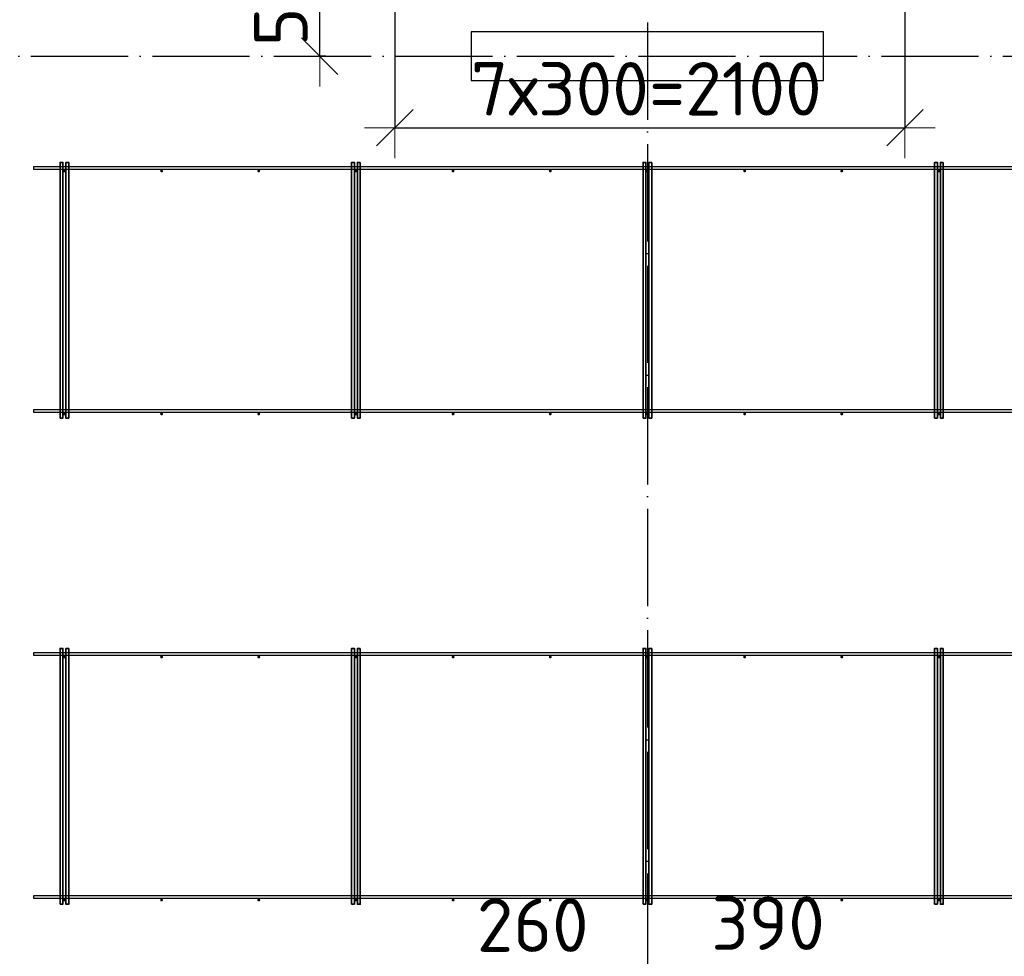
# Model space of a CAD drawing. Header units: millimetres. Extents: x 13527 to 139154, y -122592 to 61893.
# Tile 97 of 128: x 87156 to 91209, y 32996 to 36850. Entities that reach past the tile are written whole.
import ezdxf

# ---------------------------------------------------------------- set-up
doc = ezdxf.new("R2010")
doc.units = ezdxf.units.MM
doc.header["$PDMODE"] = 65
for name, pattern in [('______11', [500, 400, -50, 0, -50]), ('______2', [270, 200, -70]), ('______5', [1100, 800, -100, 100, -100])]:
    doc.linetypes.add(name, pattern=pattern)
doc.layers.add('Арм.стержн. Фиксатор', color=7, linetype='Continuous', lineweight=35, true_color=0x501e0f)
doc.layers.add('Осевая линия_ общее', color=7, linetype='______5', lineweight=13, true_color=0xa0a0a0)
for name, color, linetype, lineweight in [('Колонна (2)', 7, 'Continuous', 35), ('Размерная линия_ общее', 7, 'Continuous', 13), ('Стена_ общее', 7, 'Continuous', 35)]:
    doc.layers.add(name, color=color, linetype=linetype, lineweight=lineweight)
doc.styles.add('ISOCPEUR', font='ISOCPEUR')
doc.dimstyles.new('DIMSTYLE_3', dxfattribs={"dimtxt": 220, "dimasz": 250, "dimexe": 0, "dimexo": 0, "dimgap": 110, "dimtad": 2, "dimdec": 0, "dimrnd": 5, "dimzin": 12, "dimdsep": 46, "dimtxsty": 'ISOCPEUR', "dimblk1": 'ALL_ML_STRICH', "dimblk2": 'ALL_ML_STRICH', "dimsah": 1, "dimcen": 0, "dimclrd": 7, "dimclre": 256, "dimclrt": 7, "dimadec": 0, "dimazin": 0, "dimtfac": 1, "dimtdec": 0, "dimtix": 1, "dimtmove": 2, "dimatfit": 3, "dimfxl": 0, "dimtvp": 1.2, "dimtzin": 0, "dimlwd": 0, "dimlwe": -3, "dimarcsym": 0})
doc.dimstyles.new('DIMSTYLE_5', dxfattribs={"dimtxt": 220, "dimasz": 250, "dimexe": 0, "dimexo": 0, "dimgap": 110, "dimtad": 2, "dimdec": 0, "dimrnd": 5, "dimzin": 12, "dimdsep": 46, "dimtxsty": 'ISOCPEUR', "dimblk1": 'ALL_ML_STRICH', "dimblk2": 'ALL_ML_STRICH', "dimsah": 1, "dimcen": 0, "dimclrd": 7, "dimclre": 256, "dimclrt": 7, "dimadec": 0, "dimazin": 0, "dimtfac": 1, "dimtdec": 0, "dimtix": 1, "dimtmove": 2, "dimatfit": 3, "dimfxl": 0, "dimtzin": 0, "dimlwd": 0, "dimlwe": -3, "dimarcsym": 0})

# ---------------------------------------------------------------- blocks, each defined once
blk = doc.blocks.new('ALL_ML_STRICH')
at = {"color": 0, "linetype": 'ByBlock', "lineweight": -2}
for p, q in [((0, -0.5), (0, 0.5)), ((-0.3, -0.3), (0.3, 0.3)), ((-1, 0), (0.5, 0))]:
    blk.add_line(p, q, dxfattribs=at)
blk = doc.blocks.new('*D474')
at = {"layer": 'DEFPOINTS', "color": 7, "linetype": 'Continuous', "lineweight": 13, "transparency": 33554687}
for p in [(89480, 32597.8), (89740, 32611.5), (89480, 31270)]:
    blk.add_point(p, dxfattribs=at)
at = {"layer": 'Размерная линия_ общее', "color": 253, "linetype": 'Continuous', "lineweight": -2, "true_color": 0xa0a0a0, "transparency": 33554687}
for p, q in [((89480, 31290), (89480, 32597.8)), ((89740, 32597.8), (89740, 32597.8))]:
    blk.add_line(p, q, dxfattribs=at)
at = {"layer": 'Размерная линия_ общее', "color": 7, "linetype": 'Continuous', "lineweight": -2, "transparency": 33554687}
blk.add_line((89480, 32597.8), (89740, 32597.8), dxfattribs=at)
at = {"layer": 'Размерная линия_ общее', "color": 7, "linetype": 'Continuous', "lineweight": 13, "transparency": 33554687, "xscale": 250, "yscale": 250, "zscale": 250, "rotation": 180}
blk.add_blockref('ALL_ML_STRICH', (89480, 32597.8), dxfattribs=at)
at = {"layer": 'Размерная линия_ общее', "color": 7, "linetype": 'Continuous', "lineweight": 13, "transparency": 33554687, "xscale": 250, "yscale": 250, "zscale": 250}
blk.add_blockref('ALL_ML_STRICH', (89740, 32597.8), dxfattribs=at)
at = {"layer": 'Размерная линия_ общее', "color": 7, "linetype": 'Continuous', "lineweight": 13, "transparency": 33554687, "insert": (89267.8, 33124.6), "char_height": 220, "width": 660, "attachment_point": 5, "style": 'ISOCPEUR'}
blk.add_mtext('\\A1;{260}', dxfattribs=at)
blk = doc.blocks.new('*D475')
at = {"layer": 'DEFPOINTS', "color": 7, "linetype": 'Continuous', "lineweight": 13, "transparency": 33554687}
for p in [(89740, 32611.5), (89740, 32597.8), (90130, 32170)]:
    blk.add_point(p, dxfattribs=at)
at = {"layer": 'Размерная линия_ общее', "color": 253, "linetype": 'Continuous', "lineweight": -2, "true_color": 0xa0a0a0, "transparency": 33554687}
for p, q in [((89740, 32597.8), (89740, 32597.8)), ((90130, 32190), (90130, 32597.8))]:
    blk.add_line(p, q, dxfattribs=at)
at = {"layer": 'Размерная линия_ общее', "color": 7, "linetype": 'Continuous', "lineweight": -2, "transparency": 33554687}
blk.add_line((89740, 32597.8), (90130, 32597.8), dxfattribs=at)
at = {"layer": 'Размерная линия_ общее', "color": 7, "linetype": 'Continuous', "lineweight": 13, "transparency": 33554687, "xscale": 250, "yscale": 250, "zscale": 250, "rotation": 180}
blk.add_blockref('ALL_ML_STRICH', (89740, 32597.8), dxfattribs=at)
at = {"layer": 'Размерная линия_ общее', "color": 7, "linetype": 'Continuous', "lineweight": 13, "transparency": 33554687, "xscale": 250, "yscale": 250, "zscale": 250}
blk.add_blockref('ALL_ML_STRICH', (90130, 32597.8), dxfattribs=at)
at = {"layer": 'Размерная линия_ общее', "color": 7, "linetype": 'Continuous', "lineweight": 13, "transparency": 33554687, "insert": (90236.4, 33132.7), "char_height": 220, "width": 660, "attachment_point": 5, "style": 'ISOCPEUR'}
blk.add_mtext('\\A1;{390}', dxfattribs=at)
blk = doc.blocks.new('*D480')
at = {"layer": 'DEFPOINTS', "color": 7, "linetype": 'Continuous', "lineweight": 13, "transparency": 33554687}
for p in [(88694, 37220), (88391, 36700), (88436.5, 36700)]:
    blk.add_point(p, dxfattribs=at)
at = {"layer": 'Размерная линия_ общее', "color": 253, "linetype": 'Continuous', "lineweight": -2, "true_color": 0xa0a0a0, "transparency": 33554687}
for p, q in [((88674, 37220), (88391, 37220)), ((88416.5, 36700), (88391, 36700))]:
    blk.add_line(p, q, dxfattribs=at)
at = {"layer": 'Размерная линия_ общее', "color": 7, "linetype": 'Continuous', "lineweight": -2, "transparency": 33554687}
blk.add_line((88391, 36700), (88391, 37220), dxfattribs=at)
at = {"layer": 'Размерная линия_ общее', "color": 7, "linetype": 'Continuous', "lineweight": 13, "transparency": 33554687, "xscale": 250, "yscale": 250, "zscale": 250}
for p, rotation in [((88391, 37220), 90), ((88391, 36700), 270)]:
    blk.add_blockref('ALL_ML_STRICH', p, dxfattribs=dict(at, rotation=rotation))
at = {"layer": 'Размерная линия_ общее', "color": 7, "linetype": 'Continuous', "lineweight": 13, "transparency": 33554687, "insert": (88231, 36971), "char_height": 220, "width": 660, "attachment_point": 5, "rotation": 90, "style": 'ISOCPEUR'}
blk.add_mtext('\\A1;{520}', dxfattribs=at)
blk = doc.blocks.new('*D511')
at = {"layer": 'DEFPOINTS', "color": 7, "linetype": 'Continuous', "lineweight": 13, "transparency": 33554687}
for p in [(90800, 37435.3), (88700, 37383.2), (88700, 36405.7)]:
    blk.add_point(p, dxfattribs=at)
at = {"layer": 'Размерная линия_ общее', "color": 253, "linetype": 'Continuous', "lineweight": -2, "true_color": 0xa0a0a0, "transparency": 33554687}
for p, q in [((90800, 37415.3), (90800, 36405.7)), ((88700, 37363.2), (88700, 36405.7))]:
    blk.add_line(p, q, dxfattribs=at)
at = {"layer": 'Размерная линия_ общее', "color": 7, "linetype": 'Continuous', "lineweight": -2, "transparency": 33554687}
blk.add_line((88700, 36405.7), (90800, 36405.7), dxfattribs=at)
at = {"layer": 'Размерная линия_ общее', "color": 7, "linetype": 'Continuous', "lineweight": 13, "transparency": 33554687, "xscale": 250, "yscale": 250, "zscale": 250, "rotation": 180}
blk.add_blockref('ALL_ML_STRICH', (88700, 36405.7), dxfattribs=at)
at = {"layer": 'Размерная линия_ общее', "color": 7, "linetype": 'Continuous', "lineweight": 13, "transparency": 33554687, "xscale": 250, "yscale": 250, "zscale": 250}
blk.add_blockref('ALL_ML_STRICH', (90800, 36405.7), dxfattribs=at)
at = {"layer": 'Размерная линия_ общее', "color": 7, "linetype": 'Continuous', "lineweight": 13, "transparency": 33554687, "insert": (89013, 36675.7), "char_height": 220, "width": 11, "attachment_point": 1, "line_spacing_factor": 0.60241, "style": 'ISOCPEUR'}
blk.add_mtext('7х300=2100', dxfattribs=at)
blk = doc.blocks.new('СЛОЖНЫЙ_ОБЪЕКТ_6')
at = {"layer": 'Колонна (2)', "color": 9, "lineweight": -3, "true_color": 0xc7c7c7, "transparency": 33554687}
for p, q in [((89015, 36800), (89015, 36600)), ((90465, 36800), (89015, 36800)), ((90465, 36600), (90465, 36800)), ((89015, 36600), (90465, 36600))]:
    blk.add_line(p, q, dxfattribs=at)

msp = doc.modelspace()

# ---------------------------------------------------------------- hatches: boundary and pattern name
at = {"layer": 'Арм.стержн. Фиксатор', "linetype": 'Continuous', "lineweight": 35, "transparency": 33554687}
for points in [[(87346, 36228), (87345.5, 36230.3), (87344.2, 36232.2), (87342.3, 36233.5), (87340, 36234), (87337.7, 36233.5), (87335.8, 36232.2), (87334.5, 36230.3), (87334, 36228), (87334.5, 36225.7), (87335.8, 36223.8), (87337.7, 36222.5), (87340, 36222), (87342.3, 36222.5), (87344.2, 36223.8), (87345.5, 36225.7)], [(87746, 36228), (87745.5, 36230.3), (87744.2, 36232.2), (87742.3, 36233.5), (87740, 36234), (87737.7, 36233.5), (87735.8, 36232.2), (87734.5, 36230.3), (87734, 36228), (87734.5, 36225.7), (87735.8, 36223.8), (87737.7, 36222.5), (87740, 36222), (87742.3, 36222.5), (87744.2, 36223.8), (87745.5, 36225.7)], [(88146, 36228), (88145.5, 36230.3), (88144.2, 36232.2), (88142.3, 36233.5), (88140, 36234), (88137.7, 36233.5), (88135.8, 36232.2), (88134.5, 36230.3), (88134, 36228), (88134.5, 36225.7), (88135.8, 36223.8), (88137.7, 36222.5), (88140, 36222), (88142.3, 36222.5), (88144.2, 36223.8), (88145.5, 36225.7)], [(88546, 36228), (88545.5, 36230.3), (88544.2, 36232.2), (88542.3, 36233.5), (88540, 36234), (88537.7, 36233.5), (88535.8, 36232.2), (88534.5, 36230.3), (88534, 36228), (88534.5, 36225.7), (88535.8, 36223.8), (88537.7, 36222.5), (88540, 36222), (88542.3, 36222.5), (88544.2, 36223.8), (88545.5, 36225.7)], [(88946, 36228), (88945.5, 36230.3), (88944.2, 36232.2), (88942.3, 36233.5), (88940, 36234), (88937.7, 36233.5), (88935.8, 36232.2), (88934.5, 36230.3), (88934, 36228), (88934.5, 36225.7), (88935.8, 36223.8), (88937.7, 36222.5), (88940, 36222), (88942.3, 36222.5), (88944.2, 36223.8), (88945.5, 36225.7)], [(89346, 36228), (89345.5, 36230.3), (89344.2, 36232.2), (89342.3, 36233.5), (89340, 36234), (89337.7, 36233.5), (89335.8, 36232.2), (89334.5, 36230.3), (89334, 36228), (89334.5, 36225.7), (89335.8, 36223.8), (89337.7, 36222.5), (89340, 36222), (89342.3, 36222.5), (89344.2, 36223.8), (89345.5, 36225.7)], [(89746, 36228), (89745.5, 36230.3), (89744.2, 36232.2), (89742.3, 36233.5), (89740, 36234), (89737.7, 36233.5), (89735.8, 36232.2), (89734.5, 36230.3), (89734, 36228), (89734.5, 36225.7), (89735.8, 36223.8), (89737.7, 36222.5), (89740, 36222), (89742.3, 36222.5), (89744.2, 36223.8), (89745.5, 36225.7)], [(90146, 36228), (90145.5, 36230.3), (90144.2, 36232.2), (90142.3, 36233.5), (90140, 36234), (90137.7, 36233.5), (90135.8, 36232.2), (90134.5, 36230.3), (90134, 36228), (90134.5, 36225.7), (90135.8, 36223.8), (90137.7, 36222.5), (90140, 36222), (90142.3, 36222.5), (90144.2, 36223.8), (90145.5, 36225.7)], [(90546, 36228), (90545.5, 36230.3), (90544.2, 36232.2), (90542.3, 36233.5), (90540, 36234), (90537.7, 36233.5), (90535.8, 36232.2), (90534.5, 36230.3), (90534, 36228), (90534.5, 36225.7), (90535.8, 36223.8), (90537.7, 36222.5), (90540, 36222), (90542.3, 36222.5), (90544.2, 36223.8), (90545.5, 36225.7)], [(90946, 36228), (90945.5, 36230.3), (90944.2, 36232.2), (90942.3, 36233.5), (90940, 36234), (90937.7, 36233.5), (90935.8, 36232.2), (90934.5, 36230.3), (90934, 36228), (90934.5, 36225.7), (90935.8, 36223.8), (90937.7, 36222.5), (90940, 36222), (90942.3, 36222.5), (90944.2, 36223.8), (90945.5, 36225.7)], [(87346, 35228), (87345.5, 35230.3), (87344.2, 35232.2), (87342.3, 35233.5), (87340, 35234), (87337.7, 35233.5), (87335.8, 35232.2), (87334.5, 35230.3), (87334, 35228), (87334.5, 35225.7), (87335.8, 35223.8), (87337.7, 35222.5), (87340, 35222), (87342.3, 35222.5), (87344.2, 35223.8), (87345.5, 35225.7)], [(87746, 35228), (87745.5, 35230.3), (87744.2, 35232.2), (87742.3, 35233.5), (87740, 35234), (87737.7, 35233.5), (87735.8, 35232.2), (87734.5, 35230.3), (87734, 35228), (87734.5, 35225.7), (87735.8, 35223.8), (87737.7, 35222.5), (87740, 35222), (87742.3, 35222.5), (87744.2, 35223.8), (87745.5, 35225.7)], [(88146, 35228), (88145.5, 35230.3), (88144.2, 35232.2), (88142.3, 35233.5), (88140, 35234), (88137.7, 35233.5), (88135.8, 35232.2), (88134.5, 35230.3), (88134, 35228), (88134.5, 35225.7), (88135.8, 35223.8), (88137.7, 35222.5), (88140, 35222), (88142.3, 35222.5), (88144.2, 35223.8), (88145.5, 35225.7)], [(88546, 35228), (88545.5, 35230.3), (88544.2, 35232.2), (88542.3, 35233.5), (88540, 35234), (88537.7, 35233.5), (88535.8, 35232.2), (88534.5, 35230.3), (88534, 35228), (88534.5, 35225.7), (88535.8, 35223.8), (88537.7, 35222.5), (88540, 35222), (88542.3, 35222.5), (88544.2, 35223.8), (88545.5, 35225.7)], [(88946, 35228), (88945.5, 35230.3), (88944.2, 35232.2), (88942.3, 35233.5), (88940, 35234), (88937.7, 35233.5), (88935.8, 35232.2), (88934.5, 35230.3), (88934, 35228), (88934.5, 35225.7), (88935.8, 35223.8), (88937.7, 35222.5), (88940, 35222), (88942.3, 35222.5), (88944.2, 35223.8), (88945.5, 35225.7)], [(89346, 35228), (89345.5, 35230.3), (89344.2, 35232.2), (89342.3, 35233.5), (89340, 35234), (89337.7, 35233.5), (89335.8, 35232.2), (89334.5, 35230.3), (89334, 35228), (89334.5, 35225.7), (89335.8, 35223.8), (89337.7, 35222.5), (89340, 35222), (89342.3, 35222.5), (89344.2, 35223.8), (89345.5, 35225.7)], [(89746, 35228), (89745.5, 35230.3), (89744.2, 35232.2), (89742.3, 35233.5), (89740, 35234), (89737.7, 35233.5), (89735.8, 35232.2), (89734.5, 35230.3), (89734, 35228), (89734.5, 35225.7), (89735.8, 35223.8), (89737.7, 35222.5), (89740, 35222), (89742.3, 35222.5), (89744.2, 35223.8), (89745.5, 35225.7)], [(90146, 35228), (90145.5, 35230.3), (90144.2, 35232.2), (90142.3, 35233.5), (90140, 35234), (90137.7, 35233.5), (90135.8, 35232.2), (90134.5, 35230.3), (90134, 35228), (90134.5, 35225.7), (90135.8, 35223.8), (90137.7, 35222.5), (90140, 35222), (90142.3, 35222.5), (90144.2, 35223.8), (90145.5, 35225.7)], [(90546, 35228), (90545.5, 35230.3), (90544.2, 35232.2), (90542.3, 35233.5), (90540, 35234), (90537.7, 35233.5), (90535.8, 35232.2), (90534.5, 35230.3), (90534, 35228), (90534.5, 35225.7), (90535.8, 35223.8), (90537.7, 35222.5), (90540, 35222), (90542.3, 35222.5), (90544.2, 35223.8), (90545.5, 35225.7)], [(90946, 35228), (90945.5, 35230.3), (90944.2, 35232.2), (90942.3, 35233.5), (90940, 35234), (90937.7, 35233.5), (90935.8, 35232.2), (90934.5, 35230.3), (90934, 35228), (90934.5, 35225.7), (90935.8, 35223.8), (90937.7, 35222.5), (90940, 35222), (90942.3, 35222.5), (90944.2, 35223.8), (90945.5, 35225.7)], [(87346, 34228), (87345.5, 34230.3), (87344.2, 34232.2), (87342.3, 34233.5), (87340, 34234), (87337.7, 34233.5), (87335.8, 34232.2), (87334.5, 34230.3), (87334, 34228), (87334.5, 34225.7), (87335.8, 34223.8), (87337.7, 34222.5), (87340, 34222), (87342.3, 34222.5), (87344.2, 34223.8), (87345.5, 34225.7)], [(87746, 34228), (87745.5, 34230.3), (87744.2, 34232.2), (87742.3, 34233.5), (87740, 34234), (87737.7, 34233.5), (87735.8, 34232.2), (87734.5, 34230.3), (87734, 34228), (87734.5, 34225.7), (87735.8, 34223.8), (87737.7, 34222.5), (87740, 34222), (87742.3, 34222.5), (87744.2, 34223.8), (87745.5, 34225.7)], [(88146, 34228), (88145.5, 34230.3), (88144.2, 34232.2), (88142.3, 34233.5), (88140, 34234), (88137.7, 34233.5), (88135.8, 34232.2), (88134.5, 34230.3), (88134, 34228), (88134.5, 34225.7), (88135.8, 34223.8), (88137.7, 34222.5), (88140, 34222), (88142.3, 34222.5), (88144.2, 34223.8), (88145.5, 34225.7)], [(88546, 34228), (88545.5, 34230.3), (88544.2, 34232.2), (88542.3, 34233.5), (88540, 34234), (88537.7, 34233.5), (88535.8, 34232.2), (88534.5, 34230.3), (88534, 34228), (88534.5, 34225.7), (88535.8, 34223.8), (88537.7, 34222.5), (88540, 34222), (88542.3, 34222.5), (88544.2, 34223.8), (88545.5, 34225.7)], [(88946, 34228), (88945.5, 34230.3), (88944.2, 34232.2), (88942.3, 34233.5), (88940, 34234), (88937.7, 34233.5), (88935.8, 34232.2), (88934.5, 34230.3), (88934, 34228), (88934.5, 34225.7), (88935.8, 34223.8), (88937.7, 34222.5), (88940, 34222), (88942.3, 34222.5), (88944.2, 34223.8), (88945.5, 34225.7)], [(89346, 34228), (89345.5, 34230.3), (89344.2, 34232.2), (89342.3, 34233.5), (89340, 34234), (89337.7, 34233.5), (89335.8, 34232.2), (89334.5, 34230.3), (89334, 34228), (89334.5, 34225.7), (89335.8, 34223.8), (89337.7, 34222.5), (89340, 34222), (89342.3, 34222.5), (89344.2, 34223.8), (89345.5, 34225.7)], [(89746, 34228), (89745.5, 34230.3), (89744.2, 34232.2), (89742.3, 34233.5), (89740, 34234), (89737.7, 34233.5), (89735.8, 34232.2), (89734.5, 34230.3), (89734, 34228), (89734.5, 34225.7), (89735.8, 34223.8), (89737.7, 34222.5), (89740, 34222), (89742.3, 34222.5), (89744.2, 34223.8), (89745.5, 34225.7)], [(90146, 34228), (90145.5, 34230.3), (90144.2, 34232.2), (90142.3, 34233.5), (90140, 34234), (90137.7, 34233.5), (90135.8, 34232.2), (90134.5, 34230.3), (90134, 34228), (90134.5, 34225.7), (90135.8, 34223.8), (90137.7, 34222.5), (90140, 34222), (90142.3, 34222.5), (90144.2, 34223.8), (90145.5, 34225.7)], [(90546, 34228), (90545.5, 34230.3), (90544.2, 34232.2), (90542.3, 34233.5), (90540, 34234), (90537.7, 34233.5), (90535.8, 34232.2), (90534.5, 34230.3), (90534, 34228), (90534.5, 34225.7), (90535.8, 34223.8), (90537.7, 34222.5), (90540, 34222), (90542.3, 34222.5), (90544.2, 34223.8), (90545.5, 34225.7)], [(90946, 34228), (90945.5, 34230.3), (90944.2, 34232.2), (90942.3, 34233.5), (90940, 34234), (90937.7, 34233.5), (90935.8, 34232.2), (90934.5, 34230.3), (90934, 34228), (90934.5, 34225.7), (90935.8, 34223.8), (90937.7, 34222.5), (90940, 34222), (90942.3, 34222.5), (90944.2, 34223.8), (90945.5, 34225.7)], [(87346, 33228), (87345.5, 33230.3), (87344.2, 33232.2), (87342.3, 33233.5), (87340, 33234), (87337.7, 33233.5), (87335.8, 33232.2), (87334.5, 33230.3), (87334, 33228), (87334.5, 33225.7), (87335.8, 33223.8), (87337.7, 33222.5), (87340, 33222), (87342.3, 33222.5), (87344.2, 33223.8), (87345.5, 33225.7)], [(87746, 33228), (87745.5, 33230.3), (87744.2, 33232.2), (87742.3, 33233.5), (87740, 33234), (87737.7, 33233.5), (87735.8, 33232.2), (87734.5, 33230.3), (87734, 33228), (87734.5, 33225.7), (87735.8, 33223.8), (87737.7, 33222.5), (87740, 33222), (87742.3, 33222.5), (87744.2, 33223.8), (87745.5, 33225.7)], [(88146, 33228), (88145.5, 33230.3), (88144.2, 33232.2), (88142.3, 33233.5), (88140, 33234), (88137.7, 33233.5), (88135.8, 33232.2), (88134.5, 33230.3), (88134, 33228), (88134.5, 33225.7), (88135.8, 33223.8), (88137.7, 33222.5), (88140, 33222), (88142.3, 33222.5), (88144.2, 33223.8), (88145.5, 33225.7)], [(88546, 33228), (88545.5, 33230.3), (88544.2, 33232.2), (88542.3, 33233.5), (88540, 33234), (88537.7, 33233.5), (88535.8, 33232.2), (88534.5, 33230.3), (88534, 33228), (88534.5, 33225.7), (88535.8, 33223.8), (88537.7, 33222.5), (88540, 33222), (88542.3, 33222.5), (88544.2, 33223.8), (88545.5, 33225.7)], [(88946, 33228), (88945.5, 33230.3), (88944.2, 33232.2), (88942.3, 33233.5), (88940, 33234), (88937.7, 33233.5), (88935.8, 33232.2), (88934.5, 33230.3), (88934, 33228), (88934.5, 33225.7), (88935.8, 33223.8), (88937.7, 33222.5), (88940, 33222), (88942.3, 33222.5), (88944.2, 33223.8), (88945.5, 33225.7)], [(89346, 33228), (89345.5, 33230.3), (89344.2, 33232.2), (89342.3, 33233.5), (89340, 33234), (89337.7, 33233.5), (89335.8, 33232.2), (89334.5, 33230.3), (89334, 33228), (89334.5, 33225.7), (89335.8, 33223.8), (89337.7, 33222.5), (89340, 33222), (89342.3, 33222.5), (89344.2, 33223.8), (89345.5, 33225.7)], [(89746, 33228), (89745.5, 33230.3), (89744.2, 33232.2), (89742.3, 33233.5), (89740, 33234), (89737.7, 33233.5), (89735.8, 33232.2), (89734.5, 33230.3), (89734, 33228), (89734.5, 33225.7), (89735.8, 33223.8), (89737.7, 33222.5), (89740, 33222), (89742.3, 33222.5), (89744.2, 33223.8), (89745.5, 33225.7)], [(90146, 33228), (90145.5, 33230.3), (90144.2, 33232.2), (90142.3, 33233.5), (90140, 33234), (90137.7, 33233.5), (90135.8, 33232.2), (90134.5, 33230.3), (90134, 33228), (90134.5, 33225.7), (90135.8, 33223.8), (90137.7, 33222.5), (90140, 33222), (90142.3, 33222.5), (90144.2, 33223.8), (90145.5, 33225.7)], [(90546, 33228), (90545.5, 33230.3), (90544.2, 33232.2), (90542.3, 33233.5), (90540, 33234), (90537.7, 33233.5), (90535.8, 33232.2), (90534.5, 33230.3), (90534, 33228), (90534.5, 33225.7), (90535.8, 33223.8), (90537.7, 33222.5), (90540, 33222), (90542.3, 33222.5), (90544.2, 33223.8), (90545.5, 33225.7)], [(90946, 33228), (90945.5, 33230.3), (90944.2, 33232.2), (90942.3, 33233.5), (90940, 33234), (90937.7, 33233.5), (90935.8, 33232.2), (90934.5, 33230.3), (90934, 33228), (90934.5, 33225.7), (90935.8, 33223.8), (90937.7, 33222.5), (90940, 33222), (90942.3, 33222.5), (90944.2, 33223.8), (90945.5, 33225.7)]]:
    msp.add_hatch(color=34, dxfattribs=at).paths.add_polyline_path(points)

# ---------------------------------------------------------------- linework, layer by layer
at = {"layer": 'Арм.стержн. Фиксатор', "color": 34, "linetype": 'Continuous', "lineweight": 25, "transparency": 33554687}
for points in [[(87213.5, 36246), (105480.7, 36246), (105480.7, 36234), (87213.5, 36234), (87213.5, 36246)], [(87213.5, 36246), (105480.7, 36246), (105480.7, 36234), (87213.5, 36234), (87213.5, 36246)], [(87213.5, 35246), (105480.7, 35246), (105480.7, 35234), (87213.5, 35234), (87213.5, 35246)], [(87213.5, 35246), (105480.7, 35246), (105480.7, 35234), (87213.5, 35234), (87213.5, 35246)], [(87213.5, 34246), (105480.7, 34246), (105480.7, 34234), (87213.5, 34234), (87213.5, 34246)], [(87213.5, 34246), (105480.7, 34246), (105480.7, 34234), (87213.5, 34234), (87213.5, 34246)], [(87213.5, 33246), (105480.7, 33246), (105480.7, 33234), (87213.5, 33234), (87213.5, 33246)], [(87213.5, 33246), (105480.7, 33246), (105480.7, 33234), (87213.5, 33234), (87213.5, 33246)]]:
    msp.add_lwpolyline(points, dxfattribs=at)
at = {"layer": 'Арм.стержн. Фиксатор', "color": 34, "linetype": 'Continuous', "lineweight": 35, "transparency": 33554687}
for points in [[(87322, 35211.1), (87322, 36263.1), (87334, 36263.1), (87334, 35211.1), (87322, 35211.1)], [(87358, 36262.9), (87358, 35210.8), (87346, 35210.8), (87346, 36262.9), (87358, 36262.9)], [(88522, 35211.1), (88522, 36263.1), (88534, 36263.1), (88534, 35211.1), (88522, 35211.1)], [(88558, 36262.9), (88558, 35210.8), (88546, 35210.8), (88546, 36262.9), (88558, 36262.9)], [(89722, 35211.1), (89722, 36263.1), (89734, 36263.1), (89734, 35211.1), (89722, 35211.1)], [(89758, 36262.9), (89758, 35210.8), (89746, 35210.8), (89746, 36262.9), (89758, 36262.9)], [(90922, 35211.1), (90922, 36263.1), (90934, 36263.1), (90934, 35211.1), (90922, 35211.1)], [(90958, 36262.9), (90958, 35210.8), (90946, 35210.8), (90946, 36262.9), (90958, 36262.9)], [(87322, 33211.1), (87322, 34263.1), (87334, 34263.1), (87334, 33211.1), (87322, 33211.1)], [(87358, 34262.9), (87358, 33210.8), (87346, 33210.8), (87346, 34262.9), (87358, 34262.9)], [(88522, 33211.1), (88522, 34263.1), (88534, 34263.1), (88534, 33211.1), (88522, 33211.1)], [(88558, 34262.9), (88558, 33210.8), (88546, 33210.8), (88546, 34262.9), (88558, 34262.9)], [(89722, 33211.1), (89722, 34263.1), (89734, 34263.1), (89734, 33211.1), (89722, 33211.1)], [(89758, 34262.9), (89758, 33210.8), (89746, 33210.8), (89746, 34262.9), (89758, 34262.9)], [(90922, 33211.1), (90922, 34263.1), (90934, 34263.1), (90934, 33211.1), (90922, 33211.1)], [(90958, 34262.9), (90958, 33210.8), (90946, 33210.8), (90946, 34262.9), (90958, 34262.9)]]:
    msp.add_lwpolyline(points, dxfattribs=at)
at = {"layer": 'Осевая линия_ общее', "color": 253, "linetype": '______11', "lineweight": -3, "true_color": 0xa0a0a0, "transparency": 33554687}
for p, q in [((89740, 46340), (89740, 28122.1)), ((75200, 36700), (119325.4, 36700))]:
    msp.add_line(p, q, dxfattribs=at)

# ---------------------------------------------------------------- block references
at = {"layer": 'Стена_ общее', "color": 9, "linetype": '______2', "lineweight": -3, "true_color": 0xc7c7c7, "transparency": 33554687}
msp.add_blockref('СЛОЖНЫЙ_ОБЪЕКТ_6', (0, 0), dxfattribs=at)

# ---------------------------------------------------------------- dimensions: what is measured, and where the dimension line sits
at = {"layer": 'Размерная линия_ общее', "color": 7, "linetype": 'Continuous', "lineweight": 13, "transparency": 33554687}
dim = msp.add_linear_dim(base=(90800, 36405.7), p1=(88700, 37363.2), p2=(90800, 37415.3), text='7х300=2100', dimstyle='DIMSTYLE_5', override={"dimpost": '<>', "dimclrd": 7, "dimclre": 253, "dimclrt": 7, "dimlwd": 0, "dimlwe": 65533}, dxfattribs=at)
dim.commit()
dim.dimension.update_dxf_attribs({"geometry": '*D511', "text_midpoint": (89750, 36515.7), "dimtype": 160})
dim = msp.add_linear_dim(base=(88391, 37220), p1=(88416.5, 36700), p2=(88674, 37220), angle=90, dimstyle='DIMSTYLE_3', override={"dimpost": '<>', "dimclrd": 7, "dimclre": 253, "dimclrt": 7, "dimlwd": 0, "dimlwe": 65533}, dxfattribs=at)
dim.commit()
dim.dimension.update_dxf_attribs({"geometry": '*D480', "text_midpoint": (88231, 36971), "dimtype": 160})
for base, p1, p2, picture, middle in [((90130, 32597.8), (89740, 32597.8), (90130, 32190), '*D475', (90236.4, 33132.7)), ((89740, 32597.8), (89480, 31290), (89740, 32597.8), '*D474', (89267.8, 33124.6))]:
    dim = msp.add_linear_dim(base=base, p1=p1, p2=p2, dimstyle='DIMSTYLE_3', override={"dimpost": '<>', "dimclrd": 7, "dimclre": 253, "dimclrt": 7, "dimlwd": 0, "dimlwe": 65533}, dxfattribs=at)
    dim.commit()
    dim.dimension.update_dxf_attribs({"geometry": picture, "text_midpoint": middle, "dimtype": 160})

doc.saveas('drawing.dxf')
